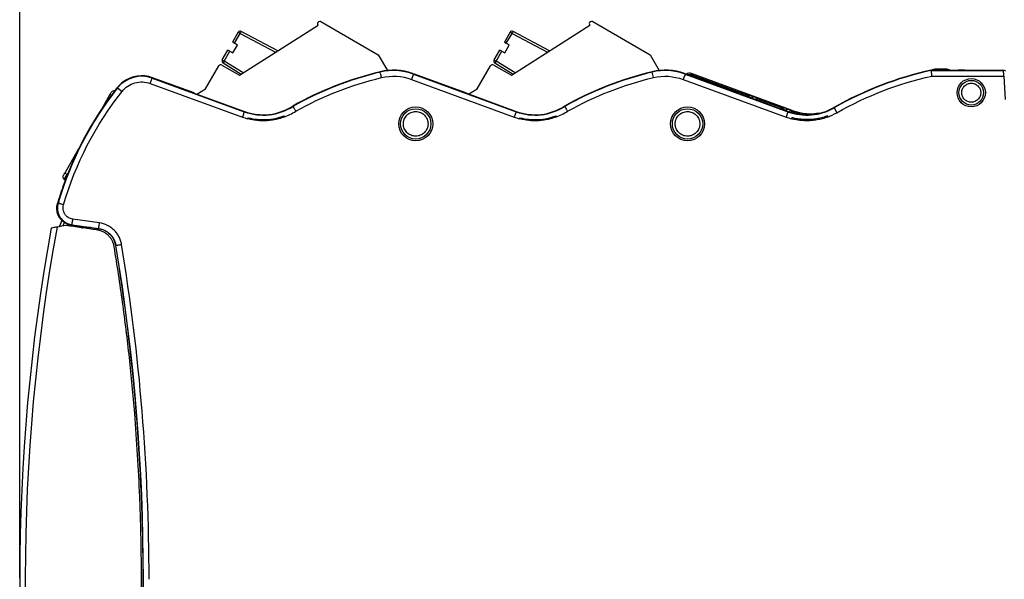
# Model space of a CAD drawing. Header units: millimetres. Extents: x 10 to 410, y 10 to 314.
# Tile 10 of 21: x 163 to 250, y 127 to 177. Entities that reach past the tile are written whole.
import ezdxf

# ---------------------------------------------------------------- set-up
doc = ezdxf.new("R2010")
doc.units = ezdxf.units.MM
doc.header["$LTSCALE"] = 1.5
doc.layers.add('DIMENSIONS', color=140, linetype='Continuous', lineweight=25)
doc.styles.add('SLDTEXTSTYLE0', font='TXT', dxfattribs={"width": 0.7})
doc.dimstyles.new('SLDDIMSTYLE2', dxfattribs={"dimtxt": 3.237012, "dimasz": 4.953, "dimexe": 0, "dimexo": 0.0625, "dimgap": 0.809253, "dimtad": 0, "dimtih": 1, "dimtoh": 1, "dimrnd": 1e-09, "dimzin": 4, "dimdsep": 46, "dimtxsty": 'SLDTEXTSTYLE0', "dimsah": 1, "dimcen": 0.09, "dimadec": 0, "dimazin": 1, "dimtfac": 1, "dimtofl": 0, "dimtmove": 0, "dimatfit": 3, "dimfxl": 0, "dimfrac": 2, "dimtolj": 1, "dimtzin": 12, "dimarcsym": 0})

# ---------------------------------------------------------------- blocks, each defined once
blk = doc.blocks.new('_D_4')
at = {"layer": 'DIMENSIONS'}
for p, q in [((162.65, 129.404), (162.65, 196.464)), ((277.65, 151.613), (277.65, 196.464)), ((162.65, 191.701), (210.141, 191.701)), ((214.528, 191.701), (213.441, 191.701)), ((213.441, 191.701), (213.441, 186.557)), ((224.147, 191.701), (225.234, 191.701)), ((225.234, 191.701), (225.234, 186.557)), ((277.65, 191.701), (228.533, 191.701)), ((213.441, 186.557), (214.528, 186.557)), ((225.234, 186.557), (224.147, 186.557))]:
    blk.add_line(p, q, dxfattribs=at)
for points in [[(162.65, 191.701), (167.603, 190.939), (167.603, 192.463)], [(277.65, 191.701), (272.697, 192.463), (272.697, 190.939)]]:
    blk.add_solid(points, dxfattribs=at)
at = {"layer": 'DIMENSIONS', "char_height": 3.175, "attachment_point": 1, "style": 'SLDTEXTSTYLE0'}
for s, insert in [('115.0', (213.181, 196.519)), ('4.53', (214.528, 190.649))]:
    blk.add_mtext(s, dxfattribs=dict(at, insert=insert))

msp = doc.modelspace()

# ---------------------------------------------------------------- linework, layer by layer
for p, q in [((189.038, 176.668), (189.042, 176.67)), ((189.249, 176.674), (194.312, 173.751)), ((213.038, 176.668), (213.042, 176.67)), ((213.249, 176.674), (218.312, 173.751)), ((181.946, 175.731), (181.442, 174.86)), ((181.615, 174.76), (182.119, 175.631)), ((182.119, 175.631), (181.946, 175.731)), ((182.062, 171.933), (189.003, 176.355)), ((182.213, 175.808), (182.119, 175.631)), ((182.119, 175.631), (185.249, 173.964)), ((185.443, 174.087), (182.213, 175.808)), ((205.946, 175.731), (205.442, 174.86)), ((205.615, 174.76), (206.119, 175.631)), ((206.119, 175.631), (205.946, 175.731)), ((206.062, 171.933), (213.003, 176.355)), ((206.213, 175.808), (206.119, 175.631)), ((206.119, 175.631), (209.249, 173.964)), ((209.443, 174.087), (206.213, 175.808)), ((181.442, 174.86), (181.615, 174.76)), ((181.875, 174.61), (181.615, 174.76)), ((205.442, 174.86), (205.615, 174.76)), ((205.875, 174.61), (205.615, 174.76)), ((180.539, 173.295), (181.042, 174.167)), ((180.712, 173.195), (181.215, 174.067)), ((181.215, 174.067), (181.042, 174.167)), ((181.215, 174.067), (181.475, 173.917)), ((181.475, 173.917), (181.875, 174.61)), ((204.539, 173.295), (205.042, 174.167)), ((204.712, 173.195), (205.215, 174.067)), ((205.215, 174.067), (205.042, 174.167)), ((205.215, 174.067), (205.475, 173.917)), ((205.475, 173.917), (205.875, 174.61)), ((180.539, 173.295), (180.712, 173.195)), ((180.712, 173.195), (180.606, 173.025)), ((180.606, 173.025), (182.208, 172.026)), ((182.395, 172.145), (180.712, 173.195)), ((194.312, 173.751), (195.118, 172.356)), ((204.539, 173.295), (204.712, 173.195)), ((204.712, 173.195), (204.606, 173.025)), ((204.606, 173.025), (206.208, 172.026)), ((206.395, 172.145), (204.712, 173.195)), ((218.312, 173.751), (219.118, 172.356)), ((179.056, 170.727), (180.23, 172.759)), ((180.503, 172.833), (182.062, 171.933)), ((194.48, 172.214), (194.473, 172.243)), ((203.056, 170.727), (204.23, 172.759)), ((204.503, 172.833), (206.062, 171.933)), ((218.489, 172.216), (218.482, 172.245)), ((218.606, 171.731), (218.489, 172.216)), ((243.448, 172.462), (242.8, 172.313)), ((243.122, 172.354), (243.119, 172.384)), ((243.119, 172.384), (245.504, 172.384)), ((243.122, 172.354), (249.524, 172.354)), ((243.448, 172.462), (243.456, 172.384)), ((244.503, 172.462), (243.448, 172.462)), ((244.503, 172.462), (244.429, 172.384)), ((245.504, 172.384), (245.512, 172.395)), ((246.089, 172.395), (245.512, 172.395)), ((246.089, 172.395), (249.536, 172.395)), ((249.524, 172.354), (249.536, 172.395)), ((249.536, 172.395), (249.688, 172.32)), ((174.185, 171.216), (174.356, 171.685)), ((174.356, 171.685), (174.37, 171.723)), ((174.356, 171.685), (182.484, 168.711)), ((178.046, 170.378), (174.37, 171.723)), ((197.24, 171.562), (206.313, 168.242)), ((197.335, 172.091), (197.342, 172.1)), ((197.342, 172.1), (197.429, 172.067)), ((197.429, 172.067), (197.414, 172.03)), ((197.414, 172.03), (206.484, 168.711)), ((202.042, 170.38), (197.429, 172.067)), ((221.24, 171.562), (230.313, 168.242)), ((221.335, 172.091), (221.342, 172.1)), ((221.342, 172.1), (221.429, 172.067)), ((221.429, 172.067), (221.414, 172.03)), ((221.414, 172.03), (230.484, 168.711)), ((226.042, 170.38), (221.429, 172.067)), ((221.953, 172.083), (222.033, 171.962)), ((230.863, 168.823), (221.953, 172.083)), ((222.033, 171.962), (226.833, 170.206)), ((243.176, 171.855), (249.542, 171.855)), ((249.542, 171.855), (249.65, 169.795)), ((171.3, 170.821), (171.268, 170.846)), ((171.3, 170.821), (171.691, 170.511)), ((174.185, 171.216), (182.313, 168.242)), ((178.283, 170.28), (179.056, 170.727)), ((202.283, 170.28), (203.056, 170.727)), ((170.623, 170.222), (169.908, 168.983)), ((170.738, 170.156), (170.623, 170.222)), ((178.042, 170.368), (178.046, 170.378)), ((178.042, 170.368), (182.495, 168.739)), ((202.042, 170.38), (202.038, 170.37)), ((202.038, 170.37), (206.495, 168.739)), ((226.042, 170.38), (226.038, 170.37)), ((226.038, 170.37), (230.495, 168.739)), ((226.904, 170.255), (226.833, 170.206)), ((226.976, 170.027), (227.035, 170.068)), ((227.035, 170.068), (227.035, 170.005)), ((227.354, 170.095), (227.408, 170.075)), ((227.858, 169.906), (227.931, 169.803)), ((227.931, 169.803), (229.831, 169.107)), ((182.484, 168.711), (182.313, 168.242)), ((182.484, 168.711), (182.495, 168.739)), ((186.754, 169.21), (186.769, 169.184)), ((206.484, 168.711), (206.313, 168.242)), ((206.484, 168.711), (206.495, 168.739)), ((210.754, 169.21), (210.77, 169.184)), ((229.831, 169.107), (229.904, 169.158)), ((229.904, 169.158), (229.904, 169.158)), ((229.976, 168.929), (230.035, 168.97)), ((230.035, 168.97), (230.035, 168.907)), ((230.484, 168.711), (230.313, 168.242)), ((230.408, 168.977), (230.354, 168.997)), ((230.484, 168.711), (230.495, 168.739)), ((230.858, 168.809), (230.863, 168.823)), ((230.927, 168.707), (230.858, 168.809)), ((234.545, 169.083), (234.56, 169.057)), ((234.56, 169.057), (234.808, 168.624)), ((230.817, 168.188), (230.788, 168.093)), ((233.977, 168.238), (234.015, 168.358)), ((167.857, 165.43), (166.623, 163.294)), ((166.59, 162.736), (166.84, 163.169)), ((166.59, 162.736), (166.679, 162.685)), ((166.84, 163.169), (166.623, 163.294)), ((166.84, 163.169), (166.913, 163.296)), ((166.859, 163.158), (166.84, 163.169)), ((165.988, 160.592), (166.04, 160.627)), ((166.38, 159.107), (166.146, 158.555)), ((169.696, 158.888), (167.34, 159.219)), ((166.47, 158.612), (166.602, 158.924)), ((167.095, 158.722), (166.727, 158.658)), ((167.27, 158.724), (167.219, 158.69)), ((167.219, 158.69), (168.65, 158.489)), ((167.27, 158.724), (169.626, 158.393)), ((168.15, 158.559), (168.15, 158.389)), ((168.65, 158.489), (168.656, 158.494)), ((168.656, 158.386), (168.656, 158.494)), ((168.906, 158.472), (169.607, 158.373)), ((168.906, 158.351), (168.906, 158.472)), ((169.607, 158.373), (169.626, 158.393)), ((171.131, 156.886), (171.13, 156.886)), ((171.15, 156.906), (171.131, 156.886))]:
    msp.add_line(p, q)
for centre, radius in [((246.667, 170.395), 1.25), ((246.667, 170.395), 1.089), ((197.615, 167.643), 1.5), ((197.615, 167.643), 1.339), ((221.615, 167.643), 1.5), ((221.615, 167.643), 1.339)]:
    msp.add_circle(centre, radius)
for centre, radius, start, end in [((189.143, 176.497), 0.2, 121.67143, 225.52249), ((189.149, 176.501), 0.2, 60, 122.17452), ((213.143, 176.497), 0.2, 121.67143, 225.52249), ((213.149, 176.501), 0.2, 60, 122.17452), ((182.119, 175.631), 0.2, 61.95251, 150), ((206.119, 175.631), 0.2, 61.95251, 150), ((180.712, 173.195), 0.2, 150, 238.04749), ((204.712, 173.195), 0.2, 150, 238.04749), ((180.403, 172.659), 0.2, 60, 150), ((201.55, 142.895), 30.19, 103.55828, 119.34757), ((201.55, 142.895), 30.16, 103.55826, 119.34589), ((195.65, 167.395), 4.99, 70.26607, 103.65086), ((195.65, 167.395), 4.959, 69.16126, 103.6513), ((204.403, 172.659), 0.2, 60, 150), ((225.55, 142.895), 30.19, 103.53995, 119.34732), ((225.55, 142.895), 30.16, 103.53995, 119.34574), ((219.65, 167.395), 4.99, 70.26607, 103.53995), ((219.65, 167.395), 4.959, 69.16126, 103.53995), ((249.55, 142.895), 30.183, 102.30336, 119.81115), ((249.55, 142.895), 30.153, 102.30954, 119.81115), ((173.425, 169.141), 2.709, 69.90206, 141.67324), ((173.425, 169.141), 2.75, 126.67037, 140.46491), ((173.425, 169.141), 2.75, 69.90206, 126.67037), ((194.802, 152.242), 29.959, 141.67324, 163.7465), ((194.802, 152.242), 30, 141.67324, 160.38936), ((170.965, 170.313), 0.25, 72.84647, 150), ((173.425, 169.141), 2.75, 140.46491, 141.67324), ((227.79, 169.718), 0.2, 69.91063, 157.04572), ((184.15, 173.263), 4.847, 249.90206, 302.70709), ((184.15, 173.263), 4.817, 249.90206, 302.71761), ((208.15, 173.263), 4.847, 249.90206, 302.708), ((208.15, 173.263), 4.817, 249.90207, 302.71918), ((229.835, 168.97), 0.2, 0.00333, 69.89874), ((232.15, 173.263), 4.847, 249.90206, 299.81115), ((232.15, 173.263), 4.817, 249.90207, 299.81116), ((232.512, 173.331), 4.8, 249.90206, 281.07652), ((232.512, 173.331), 4.888, 251.07153, 267.4373), ((232.512, 173.331), 4.811, 278.87136, 279.50076), ((166.715, 162.952), 0.25, 150, 240), ((194.802, 152.242), 30, 160.38936, 163.83866), ((337.15, 127.395), 174.5, 169.75553, 190.17571), ((337.15, 127.395), 174.009, 169.69586, 190.19948), ((-7.403, 127.395), 180.953, 0, 9.37986), ((-7.403, 127.395), 180.975, 350.61489, 9.38511), ((-7.403, 127.395), 180.953, 350.62015, 0)]:
    msp.add_arc(centre, radius, start, end)
for centre, major_axis, ratio, start_param, end_param in [((221.781, 171.614), (0.276, -0.417), 0.999892, 2.207038, 3.121297), ((244.503, 171.962), (-0.344, -0.363), 0.999928, 3.334068, 3.900775), ((221.861, 171.492), (0.276, -0.417), 0.999892, 2.207038, 2.878098), ((226.764, 170.018), (-0.164, -0.115), 0.999943, 2.531609, 3.751577), ((227.862, 169.615), (-0.115, 0.164), 0.999884, 5.322454, 6.468551), ((229.763, 168.919), (-0.164, -0.115), 0.999943, 2.531609, 3.751577)]:
    msp.add_ellipse(centre, major_axis=major_axis, ratio=ratio, start_param=start_param, end_param=end_param)
for points, knots in [([(194.598, 171.729), (194.568, 171.852), (194.538, 171.974), (194.495, 172.152), (194.481, 172.207), (194.48, 172.214)], [0, 0, 0, 0, 0.5, 0.5, 1, 1, 1, 1]), ([(243.122, 172.354), (243.122, 172.352), (243.123, 172.347), (243.125, 172.326), (243.128, 172.295), (243.133, 172.253), (243.139, 172.195), (243.148, 172.114), (243.16, 171.998), (243.17, 171.906), (243.176, 171.855)], [0, 0, 0, 0, 0.095364, 0.193068, 0.293135, 0.395584, 0.500437, 0.632368, 0.798922, 1, 1, 1, 1]), ([(249.542, 171.855), (249.541, 171.878), (249.539, 171.926), (249.535, 171.994), (249.533, 172.058), (249.53, 172.118), (249.528, 172.171), (249.526, 172.218), (249.525, 172.258), (249.524, 172.292), (249.524, 172.318), (249.523, 172.337), (249.524, 172.349), (249.524, 172.352), (249.524, 172.354)], [0, 0, 0, 0, 0.094115, 0.186263, 0.276446, 0.364666, 0.450923, 0.535222, 0.617562, 0.697949, 0.776382, 0.852867, 0.927405, 1, 1, 1, 1]), ([(171.691, 170.511), (171.98, 170.876), (172.376, 171.141), (173.272, 171.394), (173.748, 171.376), (174.185, 171.216)], [0, 0, 0, 0, 0.5, 0.5, 1, 1, 1, 1]), ([(197.414, 172.03), (197.412, 172.024), (197.392, 171.97), (197.327, 171.798), (197.284, 171.68), (197.24, 171.562)], [0, 0, 0, 0, 0.5, 0.5, 1, 1, 1, 1]), ([(221.414, 172.03), (221.412, 172.024), (221.392, 171.97), (221.327, 171.798), (221.284, 171.68), (221.24, 171.562)], [0, 0, 0, 0, 0.5, 0.5, 1, 1, 1, 1]), ([(170.623, 170.222), (170.657, 170.279), (170.688, 170.334), (170.735, 170.416), (170.748, 170.438), (170.748, 170.438)], [0, 0, 0, 0, 0.5, 0.5, 1, 1, 1, 1]), ([(245.827, 170.395), (245.828, 170.421), (245.83, 170.474), (245.841, 170.552), (245.859, 170.629), (245.895, 170.733), (245.96, 170.859), (246.069, 170.992), (246.203, 171.101), (246.398, 171.203), (246.667, 171.254), (246.992, 171.192), (247.229, 171.036), (247.374, 170.859), (247.45, 170.71), (247.498, 170.553), (247.503, 170.447), (247.506, 170.395)], [0, 0, 0, 0, 0.030181, 0.060117, 0.090078, 0.120333, 0.185336, 0.250543, 0.315546, 0.380753, 0.500411, 0.62007, 0.749587, 0.81459, 0.879797, 0.939849, 1, 1, 1, 1]), ([(247.506, 170.395), (247.505, 170.368), (247.504, 170.315), (247.493, 170.237), (247.474, 170.16), (247.439, 170.056), (247.374, 169.93), (247.265, 169.797), (247.131, 169.688), (246.935, 169.587), (246.667, 169.535), (246.342, 169.597), (246.105, 169.753), (245.96, 169.93), (245.884, 170.08), (245.836, 170.236), (245.83, 170.342), (245.827, 170.395)], [0, 0, 0, 0, 0.030181, 0.0601169, 0.0900779, 0.1203332, 0.1853362, 0.250543, 0.315546, 0.3807529, 0.5004113, 0.6200696, 0.7495869, 0.81459, 0.8797969, 0.9398487, 1, 1, 1, 1]), ([(226.904, 170.255), (226.905, 170.255), (226.906, 170.255), (226.918, 170.251), (226.938, 170.244), (226.973, 170.232), (227.028, 170.213), (227.096, 170.189), (227.175, 170.16), (227.263, 170.128), (227.323, 170.106), (227.354, 170.095)], [0, 0, 0, 0, 0.075649, 0.151875, 0.229975, 0.350887, 0.473936, 0.601146, 0.732812, 0.865462, 1, 1, 1, 1]), ([(227.035, 170.068), (227.035, 170.108), (227.022, 170.149), (226.976, 170.215), (226.942, 170.241), (226.904, 170.255)], [0, 0, 0, 0, 0.5, 0.5, 1, 1, 1, 1]), ([(227.035, 170.068), (227.035, 170.068), (227.046, 170.062), (227.077, 170.042), (227.108, 170.023), (227.146, 169.998), (227.204, 169.96), (227.253, 169.929), (227.285, 169.907)], [1.596187, 1.596187, 1.596187, 1.596187, 1.986705, 2.181963, 2.377222, 2.572481, 2.76774, 3.158257, 3.158257, 3.158257, 3.158257]), ([(227.285, 169.907), (227.293, 169.929), (227.306, 169.965), (227.323, 170.01), (227.334, 170.04), (227.343, 170.065), (227.352, 170.088), (227.354, 170.095), (227.354, 170.095)], [0, 0, 0, 0, 0.250313, 0.37547, 0.500627, 0.625784, 0.75094, 1, 1, 1, 1]), ([(227.408, 170.075), (227.408, 170.075), (227.407, 170.073), (227.404, 170.063), (227.397, 170.045), (227.388, 170.02), (227.377, 169.99), (227.365, 169.956), (227.352, 169.921), (227.344, 169.898), (227.34, 169.887)], [0, 0, 0, 0, 0.12408, 0.249261, 0.374441, 0.499622, 0.624802, 0.749982, 0.875163, 1, 1, 1, 1]), ([(227.408, 170.075), (227.429, 170.067), (227.47, 170.052), (227.531, 170.03), (227.597, 170.006), (227.667, 169.98), (227.733, 169.955), (227.787, 169.934), (227.826, 169.919), (227.853, 169.909), (227.856, 169.907), (227.858, 169.906)], [0, 0, 0, 0, 0.0904573, 0.1807003, 0.2722642, 0.3983057, 0.5259457, 0.643548, 0.7647266, 0.8823735, 1, 1, 1, 1]), ([(186.769, 169.184), (186.771, 169.182), (186.773, 169.178), (186.784, 169.16), (186.803, 169.13), (186.83, 169.085), (186.866, 169.024), (186.912, 168.947), (186.966, 168.856), (187.006, 168.79), (187.027, 168.756)], [0, 0, 0, 0, 0.093035, 0.19521, 0.306523, 0.42697, 0.556547, 0.695249, 0.843068, 1, 1, 1, 1]), ([(196.526, 167.643), (196.527, 167.677), (196.528, 167.745), (196.543, 167.847), (196.567, 167.947), (196.614, 168.082), (196.698, 168.245), (196.839, 168.418), (197.013, 168.56), (197.266, 168.691), (197.615, 168.758), (197.963, 168.691), (198.217, 168.56), (198.39, 168.418), (198.532, 168.245), (198.632, 168.052), (198.694, 167.848), (198.701, 167.711), (198.704, 167.643)], [0, 0, 0, 0, 0.030169, 0.060087, 0.090024, 0.12025, 0.185232, 0.25037, 0.315352, 0.38049, 0.500065, 0.619641, 0.684622, 0.749761, 0.814742, 0.87988, 0.939902, 1, 1, 1, 1]), ([(210.77, 169.184), (210.771, 169.182), (210.773, 169.179), (210.784, 169.161), (210.801, 169.132), (210.828, 169.088), (210.864, 169.027), (210.91, 168.95), (210.966, 168.858), (211.006, 168.791), (211.027, 168.756)], [0, 0, 0, 0, 0.090056, 0.190106, 0.300145, 0.420171, 0.550175, 0.690154, 0.840098, 1, 1, 1, 1]), ([(220.526, 167.643), (220.527, 167.677), (220.528, 167.745), (220.543, 167.847), (220.567, 167.947), (220.614, 168.082), (220.698, 168.245), (220.839, 168.418), (221.013, 168.56), (221.266, 168.691), (221.615, 168.758), (221.963, 168.691), (222.217, 168.56), (222.39, 168.418), (222.532, 168.245), (222.632, 168.052), (222.694, 167.848), (222.701, 167.711), (222.704, 167.643)], [0, 0, 0, 0, 0.030169, 0.060087, 0.090024, 0.12025, 0.185232, 0.25037, 0.315352, 0.38049, 0.500065, 0.619641, 0.684622, 0.749761, 0.814742, 0.87988, 0.939902, 1, 1, 1, 1]), ([(229.904, 169.158), (229.905, 169.157), (229.907, 169.157), (229.919, 169.153), (229.94, 169.146), (229.976, 169.134), (230.031, 169.114), (230.099, 169.09), (230.177, 169.061), (230.264, 169.03), (230.324, 169.008), (230.354, 168.997)], [0, 0, 0, 0, 0.075675, 0.151952, 0.230099, 0.351034, 0.474136, 0.601336, 0.732944, 0.865535, 1, 1, 1, 1]), ([(229.904, 169.158), (229.922, 169.151), (229.949, 169.137), (229.98, 169.109), (230, 169.085), (230.016, 169.058), (230.031, 169.019), (230.035, 168.989), (230.035, 168.97)], [0, 0, 0, 0, 0.249098, 0.374248, 0.499399, 0.624549, 0.749699, 1, 1, 1, 1]), ([(230.035, 168.97), (230.036, 168.97), (230.047, 168.963), (230.078, 168.944), (230.11, 168.924), (230.147, 168.899), (230.205, 168.862), (230.253, 168.831), (230.285, 168.809)], [4.73778, 4.73778, 4.73778, 4.73778, 5.124131, 5.317307, 5.510483, 5.703658, 5.896834, 6.283185, 6.283185, 6.283185, 6.283185]), ([(230.354, 168.997), (230.354, 168.997), (230.346, 168.976), (230.321, 168.907), (230.303, 168.858), (230.285, 168.809)], [0, 0, 0, 0, 0.5, 0.5, 1, 1, 1, 1]), ([(230.408, 168.977), (230.408, 168.977), (230.407, 168.975), (230.404, 168.965), (230.397, 168.947), (230.388, 168.923), (230.377, 168.892), (230.365, 168.859), (230.352, 168.823), (230.344, 168.8), (230.34, 168.789)], [0, 0, 0, 0, 0.12373, 0.248956, 0.374181, 0.499406, 0.624632, 0.749857, 0.875083, 1, 1, 1, 1]), ([(230.408, 168.977), (230.428, 168.97), (230.468, 168.955), (230.527, 168.934), (230.593, 168.91), (230.661, 168.884), (230.727, 168.86), (230.781, 168.839), (230.822, 168.824), (230.85, 168.813), (230.855, 168.81), (230.858, 168.809)], [0, 0, 0, 0, 0.09037, 0.180237, 0.271062, 0.398424, 0.524862, 0.643574, 0.766454, 0.882647, 1, 1, 1, 1]), ([(230.858, 168.809), (230.832, 168.818), (230.801, 168.823), (230.737, 168.817), (230.703, 168.805), (230.646, 168.765), (230.624, 168.737), (230.595, 168.679), (230.589, 168.648), (230.589, 168.621)], [0, 0, 0, 0, 0.25, 0.25, 0.5, 0.5, 0.75, 0.75, 1, 1, 1, 1]), ([(230.59, 168.621), (230.59, 168.648), (230.595, 168.679), (230.624, 168.737), (230.646, 168.765), (230.703, 168.804), (230.737, 168.816), (230.802, 168.823), (230.833, 168.818), (230.858, 168.809)], [0, 0, 0, 0, 0.25, 0.25, 0.5, 0.5, 0.75, 0.75, 1, 1, 1, 1]), ([(230.927, 168.707), (230.905, 168.712), (230.861, 168.722), (230.8, 168.713), (230.769, 168.693), (230.757, 168.685)], [0, 0, 0, 0, 0.379332, 0.757833, 1, 1, 1, 1]), ([(185.977, 168.238), (185.902, 168.212), (185.754, 168.16), (185.528, 168.094), (185.302, 168.037), (185.076, 167.991), (184.849, 167.955), (184.622, 167.93), (184.394, 167.914), (184.166, 167.909), (183.937, 167.914), (183.708, 167.929), (183.478, 167.954), (183.248, 167.99), (183.017, 168.035), (182.865, 168.073), (182.788, 168.093)], [0, 0, 0, 0, 0.073209, 0.145605, 0.217317, 0.288475, 0.359217, 0.429678, 0.5, 0.570322, 0.640783, 0.711525, 0.782683, 0.854395, 0.926791, 1, 1, 1, 1]), ([(182.817, 168.188), (183.342, 168.05), (183.888, 167.994), (184.971, 168.052), (185.508, 168.165), (186.015, 168.358)], [0, 0, 0, 0, 0.5, 0.5, 1, 1, 1, 1]), ([(209.977, 168.238), (209.902, 168.212), (209.754, 168.16), (209.528, 168.094), (209.302, 168.037), (209.076, 167.991), (208.849, 167.955), (208.622, 167.93), (208.394, 167.914), (208.166, 167.909), (207.937, 167.914), (207.708, 167.929), (207.478, 167.954), (207.248, 167.99), (207.017, 168.035), (206.865, 168.073), (206.788, 168.093)], [0, 0, 0, 0, 0.073209, 0.145605, 0.217317, 0.288475, 0.359217, 0.429678, 0.5, 0.570322, 0.640783, 0.711525, 0.782683, 0.854395, 0.926791, 1, 1, 1, 1]), ([(206.817, 168.188), (207.342, 168.05), (207.888, 167.994), (208.971, 168.052), (209.508, 168.165), (210.015, 168.358)], [0, 0, 0, 0, 0.5, 0.5, 1, 1, 1, 1]), ([(233.977, 168.237), (233.903, 168.211), (233.756, 168.159), (233.532, 168.095), (233.304, 168.04), (233.073, 167.994), (232.839, 167.959), (232.529, 167.926), (232.143, 167.909), (231.685, 167.929), (231.232, 167.986), (230.936, 168.057), (230.788, 168.092)], [0, 0, 0, 0, 0.072074, 0.144143, 0.216351, 0.288842, 0.361757, 0.435234, 0.57779, 0.718733, 0.859115, 1, 1, 1, 1]), ([(234.015, 168.358), (233.942, 168.331), (233.796, 168.278), (233.573, 168.21), (233.349, 168.152), (233.122, 168.104), (232.893, 168.067), (232.662, 168.039), (232.372, 168.017), (232.022, 168.012), (231.617, 168.038), (231.213, 168.093), (230.95, 168.156), (230.817, 168.188)], [0, 0, 0, 0, 0.071766, 0.143187, 0.214403, 0.285554, 0.356784, 0.428233, 0.500041, 0.625379, 0.74998, 0.874601, 1, 1, 1, 1]), ([(233.254, 168.577), (233.226, 168.573), (233.171, 168.564), (233.09, 168.554), (233.015, 168.545), (232.949, 168.538), (232.895, 168.533), (232.841, 168.528), (232.823, 168.526), (232.822, 168.525)], [0, 0, 0, 0, 0.0000877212, 0.0001754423, 0.0002631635, 0.0003508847, 0.0004386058, 0.000526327, 0.0007017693, 0.0007017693, 0.0007017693, 0.0007017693]), ([(198.704, 167.643), (198.703, 167.608), (198.702, 167.54), (198.687, 167.438), (198.663, 167.339), (198.617, 167.204), (198.532, 167.04), (198.391, 166.867), (198.218, 166.726), (197.964, 166.594), (197.615, 166.527), (197.267, 166.594), (197.013, 166.725), (196.84, 166.867), (196.698, 167.04), (196.598, 167.234), (196.537, 167.437), (196.529, 167.574), (196.526, 167.643)], [0, 0, 0, 0, 0.030169, 0.060087, 0.090024, 0.12025, 0.185232, 0.25037, 0.315352, 0.38049, 0.500065, 0.619641, 0.684622, 0.749761, 0.814742, 0.87988, 0.939902, 1, 1, 1, 1]), ([(222.704, 167.643), (222.703, 167.608), (222.702, 167.54), (222.687, 167.438), (222.663, 167.339), (222.617, 167.204), (222.532, 167.04), (222.391, 166.867), (222.218, 166.726), (221.964, 166.594), (221.615, 166.527), (221.267, 166.594), (221.013, 166.725), (220.84, 166.867), (220.698, 167.04), (220.598, 167.234), (220.537, 167.437), (220.529, 167.574), (220.526, 167.643)], [0, 0, 0, 0, 0.030169, 0.060087, 0.090024, 0.12025, 0.185232, 0.25037, 0.315352, 0.38049, 0.500065, 0.619641, 0.684622, 0.749761, 0.814742, 0.87988, 0.939902, 1, 1, 1, 1]), ([(166.498, 163.077), (166.498, 163.077), (166.512, 163.1), (166.558, 163.181), (166.59, 163.236), (166.623, 163.294)], [0, 0, 0, 0, 0.5, 0.5, 1, 1, 1, 1]), ([(167.219, 158.69), (167.178, 158.697), (167.096, 158.711), (166.977, 158.744), (166.863, 158.785), (166.754, 158.834), (166.65, 158.892), (166.553, 158.956), (166.462, 159.027), (166.378, 159.103), (166.301, 159.185), (166.231, 159.27), (166.151, 159.385), (166.067, 159.535), (165.993, 159.727), (165.943, 159.933), (165.924, 160.149), (165.935, 160.372), (165.97, 160.518), (165.988, 160.592)], [0, 0, 0, 0, 0.048669, 0.096699, 0.144089, 0.190833, 0.236931, 0.282388, 0.327212, 0.371403, 0.414957, 0.457869, 0.500139, 0.578166, 0.658315, 0.74056, 0.824911, 0.911398, 1, 1, 1, 1]), ([(166.04, 160.627), (166.011, 160.524), (165.973, 160.312), (165.985, 159.989), (166.053, 159.729), (166.139, 159.532), (166.219, 159.393), (166.313, 159.263), (166.458, 159.103), (166.666, 158.936), (166.956, 158.792), (167.164, 158.739), (167.27, 158.724)], [0, 0, 0, 0, 0.000213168, 0.000426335, 0.000639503, 0.000746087, 0.00085267, 0.000959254, 0.001065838, 0.001279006, 0.001492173, 0.00170534, 0.00170534, 0.00170534, 0.00170534]), ([(166.52, 160.487), (166.465, 160.503), (166.376, 160.529), (166.263, 160.562), (166.187, 160.584), (166.124, 160.602), (166.078, 160.616), (166.05, 160.624), (166.042, 160.626), (166.04, 160.627)], [-0.000007, -0.000007, -0.000007, -0.000007, 0.249988, 0.37499, 0.499993, 0.624995, 0.749998, 0.875, 1.000003, 1.000003, 1.000003, 1.000003]), ([(167.34, 159.219), (167.269, 159.229), (167.13, 159.264), (166.937, 159.359), (166.797, 159.471), (166.701, 159.577), (166.638, 159.664), (166.585, 159.757), (166.528, 159.888), (166.483, 160.062), (166.475, 160.277), (166.5, 160.419), (166.52, 160.487)], [0, 0, 0, 0, 0.000213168, 0.000426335, 0.000639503, 0.000746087, 0.00085267, 0.000959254, 0.001065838, 0.001279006, 0.001492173, 0.001705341, 0.001705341, 0.001705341, 0.001705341]), ([(167.27, 158.724), (167.27, 158.726), (167.271, 158.734), (167.276, 158.763), (167.282, 158.811), (167.291, 158.876), (167.302, 158.954), (167.319, 159.07), (167.332, 159.162), (167.34, 159.219)], [-0.000007, -0.000007, -0.000007, -0.000007, 0.124996, 0.249998, 0.375001, 0.500003, 0.625006, 0.750008, 1.000004, 1.000004, 1.000004, 1.000004]), ([(165.948, 158.52), (165.815, 158.497), (165.685, 158.474), (165.492, 158.44), (165.432, 158.429), (165.432, 158.429)], [0, 0, 0, 0, 0.5, 0.5, 1, 1, 1, 1]), ([(167.672, 158.525), (167.673, 158.53), (167.679, 158.577), (167.708, 158.616), (167.735, 158.651)], [0, 0, 0, 0, 0.105613, 1, 1, 1, 1]), ([(168.906, 158.472), (168.89, 158.474), (168.859, 158.478), (168.815, 158.483), (168.775, 158.488), (168.74, 158.491), (168.711, 158.494), (168.687, 158.495), (168.671, 158.496), (168.66, 158.496), (168.657, 158.495), (168.656, 158.494)], [0, 0, 0, 0, 0.12438, 0.24535, 0.362944, 0.477201, 0.58816, 0.695868, 0.800374, 0.901731, 1, 1, 1, 1]), ([(170.996, 156.782), (170.989, 156.82), (170.975, 156.895), (170.945, 157.006), (170.908, 157.116), (170.864, 157.223), (170.79, 157.376), (170.67, 157.568), (170.482, 157.782), (170.261, 157.967), (170.053, 158.09), (169.879, 158.166), (169.745, 158.213), (169.609, 158.249), (169.517, 158.264), (169.47, 158.272)], [0, 0, 0, 0, 0.050465, 0.100811, 0.151252, 0.202002, 0.253271, 0.375506, 0.498728, 0.625948, 0.752598, 0.814861, 0.876763, 0.938224, 1, 1, 1, 1]), ([(171.13, 156.886), (171.122, 156.932), (171.105, 157.023), (171.066, 157.156), (171.018, 157.286), (170.938, 157.458), (170.811, 157.664), (170.618, 157.885), (170.393, 158.073), (170.144, 158.217), (169.88, 158.323), (169.698, 158.356), (169.607, 158.373)], [0, 0, 0, 0, 0.061097, 0.121849, 0.182623, 0.243782, 0.371825, 0.500089, 0.628119, 0.756397, 0.878124, 1, 1, 1, 1]), ([(169.626, 158.393), (169.627, 158.4), (169.635, 158.456), (169.661, 158.638), (169.678, 158.762), (169.696, 158.888)], [0, 0, 0, 0, 0.5, 0.5, 1, 1, 1, 1]), ([(169.626, 158.393), (169.816, 158.367), (170.092, 158.281), (170.419, 158.087), (170.602, 157.935), (170.733, 157.797), (170.822, 157.686), (170.902, 157.569), (170.972, 157.445), (171.033, 157.315), (171.1, 157.139), (171.134, 157.001), (171.15, 156.906)], [0, 0, 0, 0, 0.00072373, 0.001085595, 0.001447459, 0.001628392, 0.001809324, 0.001990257, 0.002171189, 0.002352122, 0.002533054, 0.002894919, 0.002894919, 0.002894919, 0.002894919]), ([(171.642, 156.988), (171.622, 157.108), (171.579, 157.285), (171.493, 157.51), (171.416, 157.675), (171.325, 157.834), (171.223, 157.984), (171.109, 158.125), (170.942, 158.301), (170.708, 158.496), (170.29, 158.744), (169.938, 158.854), (169.696, 158.888)], [0, 0, 0, 0, 0.000361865, 0.000542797, 0.00072373, 0.000904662, 0.001085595, 0.001266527, 0.001447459, 0.001809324, 0.002171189, 0.002894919, 0.002894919, 0.002894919, 0.002894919]), ([(173.4, 127.395), (173.399, 127.801), (173.398, 128.614), (173.385, 129.833), (173.365, 131.052), (173.336, 132.27), (173.299, 133.49), (173.223, 135.528), (173.078, 138.386), (172.845, 141.656), (172.593, 144.519), (172.343, 146.976), (172.059, 149.43), (171.74, 151.881), (171.39, 154.333), (171.127, 155.965), (170.996, 156.782)], [0, 0, 0, 0, 0.041311, 0.082605, 0.123894, 0.165192, 0.20651, 0.247862, 0.37253, 0.497275, 0.581021, 0.664659, 0.748284, 0.831989, 0.915864, 1, 1, 1, 1]), ([(171.15, 156.906), (171.153, 156.907), (171.179, 156.911), (171.294, 156.93), (171.464, 156.958), (171.586, 156.978), (171.642, 156.988)], [0.0000038, 0.0000038, 0.0000038, 0.0000038, 0.2500665, 0.5001292, 0.7501919, 1.0000009, 1.0000009, 1.0000009, 1.0000009]), ([(173.051, 116.161), (173.079, 116.63), (173.135, 117.566), (173.206, 118.97), (173.266, 120.373), (173.315, 121.776), (173.353, 123.18), (173.38, 124.583), (173.397, 125.989), (173.399, 126.926), (173.4, 127.395)], [0, 0, 0, 0, 0.1252213, 0.2502787, 0.3752223, 0.5001024, 0.6249696, 0.7498744, 0.8748676, 1, 1, 1, 1])]:
    msp.add_open_spline(points, degree=3, knots=knots)
for points in [[(187.027, 168.756), (189.402, 170.09), (191.949, 171.09), (194.598, 171.729)], [(194.598, 171.729), (195.475, 171.942), (196.396, 171.884), (197.24, 171.562)], [(211.027, 168.756), (213.404, 170.091), (215.955, 171.092), (218.606, 171.731)], [(218.606, 171.731), (219.481, 171.941), (220.399, 171.882), (221.24, 171.562)], [(234.808, 168.624), (237.417, 170.119), (240.239, 171.208), (243.176, 171.855)], [(166.52, 160.487), (167.582, 164.13), (169.338, 167.534), (171.691, 170.511)], [(185.977, 168.238), (186.345, 168.372), (186.697, 168.545), (187.027, 168.756)], [(209.977, 168.238), (210.345, 168.372), (210.697, 168.545), (211.027, 168.756)], [(230.035, 168.97), (230.035, 168.97), (230.035, 168.97), (230.035, 168.97)], [(230.858, 168.809), (230.858, 168.809), (230.858, 168.809), (230.858, 168.809)], [(182.313, 168.242), (182.469, 168.185), (182.627, 168.135), (182.788, 168.093)], [(182.788, 168.093), (182.798, 168.125), (182.808, 168.157), (182.817, 168.188)], [(186.015, 168.358), (186.003, 168.318), (185.99, 168.278), (185.977, 168.238)], [(206.313, 168.242), (206.469, 168.185), (206.627, 168.135), (206.788, 168.093)], [(206.788, 168.093), (206.798, 168.125), (206.808, 168.157), (206.817, 168.188)], [(210.015, 168.358), (210.003, 168.318), (209.99, 168.278), (209.977, 168.238)], [(230.313, 168.242), (230.469, 168.185), (230.627, 168.135), (230.788, 168.093)], [(232.822, 168.525), (232.827, 168.526), (232.831, 168.526), (232.835, 168.526)], [(233.977, 168.238), (234.265, 168.343), (234.543, 168.472), (234.808, 168.624)], [(166.727, 158.658), (166.467, 158.612), (166.208, 158.566), (165.948, 158.52)], [(169.47, 158.272), (168.556, 158.401), (167.642, 158.53), (166.727, 158.658)], [(174.072, 127.395), (174.072, 137.31), (173.259, 147.205), (171.642, 156.988)]]:
    msp.add_open_spline(points, degree=3)
at = {"layer": 'DIMENSIONS'}
msp.add_line((162.65, 127.499), (162.65, 155.493), dxfattribs=at)

# ---------------------------------------------------------------- dimensions: what is measured, and where the dimension line sits
dim = msp.add_linear_dim(base=(277.65, 191.701), p1=(162.65, 127.499), p2=(277.65, 149.708), dimstyle='SLDDIMSTYLE2', dxfattribs=at)
dim.commit()
dim.dimension.update_dxf_attribs({"geometry": '_D_4', "text_midpoint": (219.337, 191.701), "dimtype": 160})

doc.saveas('drawing.dxf')
